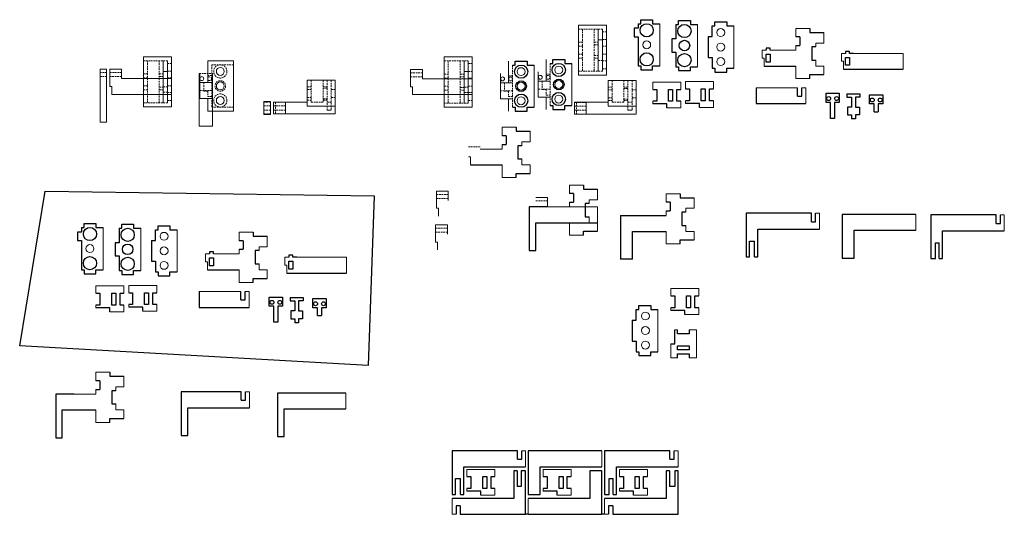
# Model space of a CAD drawing. Header units: millimetres. Extents: x -112 to 634, y -308 to 66.
import ezdxf

# ---------------------------------------------------------------- set-up
doc = ezdxf.new("R2010")
doc.units = ezdxf.units.MM
doc.linetypes.add('HIDDEN', pattern=[1.905, 1.27, -0.635])

msp = doc.modelspace()

# ---------------------------------------------------------------- linework, layer by layer
at = {"color": 7, "linetype": 'Continuous', "lineweight": 15}
for p, q in [((332.32, 61.97), (311.12, 61.97)), ((311.12, 61.97), (311.12, 23.97)), ((332.32, 23.97), (332.32, 61.97)), ((372.84, 31.03), (372.84, 63.03)), ((401.4, 30.46), (401.4, 62.46)), ((428.92, 29.32), (428.92, 61.32)), ((326.12, 58.97), (326.12, 26.97)), ((329.32, 58.97), (329.32, 26.97)), ((486.43, 59.47), (475.83, 59.47)), ((475.83, 59.47), (475.83, 52.97)), ((497.03, 48.39), (497.03, 56.47)), ((326.12, 50.89), (329.32, 50.89)), ((475.83, 46.47), (475.83, 42.97)), ((490.83, 48.39), (497.03, 48.39)), ((490.83, 48.39), (490.83, 45.47)), ((3, 38), (-18.2, 38)), ((-18.2, 38), (-18.2, 0)), ((3, 0), (3, 38)), ((230.75, 37.82), (209.55, 37.82)), ((209.55, 37.82), (209.55, -0.18)), ((230.75, -0.18), (230.75, 37.82)), ((450.33, 42.97), (450.33, 36.97)), ((453.33, 42.97), (450.33, 42.97)), ((475.83, 42.97), (456.33, 42.97)), ((510.42, 40.54), (510.42, 34.54)), ((513.42, 40.54), (510.42, 40.54)), ((557.12, 40.54), (516.42, 40.54)), ((557.12, 28.54), (557.12, 40.54)), ((-3.2, 35), (-3.2, 3)), ((0, 35), (0, 3)), ((50.02, 34.9), (30.52, 34.9)), ((30.52, 18.4), (30.52, 34.9)), ((50.02, -3.1), (50.02, 34.9)), ((224.55, 34.82), (224.55, 2.82)), ((227.75, 34.82), (227.75, 2.82)), ((258.27, 18.22), (258.27, 34.72)), ((277.77, -0.28), (277.77, 31.72)), ((286.76, 19.47), (286.76, 35.97)), ((306.26, 0.97), (306.26, 32.97)), ((450.33, 36.97), (451.83, 36.97)), ((451.83, 36.97), (451.83, 30.97)), ((475.83, 30.97), (475.83, 21.47)), ((490.83, 35.47), (490.83, 30.97)), ((490.83, 30.97), (497.03, 30.97)), ((497.03, 24.47), (497.03, 30.97)), ((510.42, 34.54), (511.92, 34.54)), ((511.92, 34.54), (511.92, 28.54)), ((-46.02, 28.5), (-51.02, 28.5)), ((-51.02, 28.5), (-51.02, -11.5)), ((-46.02, -11.5), (-46.02, 28.5)), ((-43.7, 28.5), (-43.7, 15.5)), ((-34.7, 28.5), (-43.7, 28.5)), ((-34.7, 21.5), (-34.7, 28.5)), ((-3.2, 26.93), (0, 26.93)), ((24.02, -14.6), (24.02, 25.4)), ((24.52, 6.4), (24.52, 25.4)), ((34.02, -14.6), (34.02, 25.4)), ((184.05, 28.32), (184.05, 15.32)), ((193.05, 28.32), (184.05, 28.32)), ((193.05, 21.32), (193.05, 28.32)), ((224.55, 26.74), (227.75, 26.74)), ((252.27, 6.22), (252.27, 25.22)), ((280.76, 7.47), (280.76, 26.47)), ((311.12, 23.97), (332.32, 23.97)), ((-43.7, 15.5), (-42.2, 15.5)), ((-42.2, 15.5), (-42.2, 9.5)), ((3, 21.5), (-34.7, 21.5)), ((24.52, 18.4), (33.52, 18.4)), ((127.04, 20.18), (105.84, 20.18)), ((105.84, 20.18), (105.84, 0.68)), ((127.04, 20.18), (127.04, -5.32)), ((184.05, 15.32), (185.55, 15.32)), ((185.55, 15.32), (185.55, 9.32)), ((230.75, 21.32), (193.05, 21.32)), ((252.27, 18.22), (261.27, 18.22)), ((280.76, 19.47), (289.76, 19.47)), ((354.79, 20), (333.59, 20)), ((333.59, 20), (333.59, 0.5)), ((354.79, 20), (354.79, -5.5)), ((388.6, 18.76), (367.4, 18.76)), ((367.4, 18.76), (367.4, 13.26)), ((388.6, 18.76), (388.6, 13.26)), ((413.36, 19.16), (392.16, 19.16)), ((392.16, 19.16), (392.16, 13.66)), ((413.36, 19.16), (413.36, 13.66)), ((475.83, 21.47), (486.43, 21.47)), ((-42.2, 9.5), (3, 9.5)), ((185.55, 9.32), (230.75, 9.32)), ((280.76, 7.47), (289.76, 7.47)), ((286.76, -2.03), (286.76, 7.47)), ((477.11, 14.49), (445.61, 14.49)), ((483.31, 14.49), (480.31, 14.49)), ((483.31, 2.49), (483.31, 14.49)), ((-18.2, 0), (3, 0)), ((24.52, 6.4), (33.52, 6.4)), ((30.52, -3.1), (30.52, 6.4)), ((78.02, 4.18), (73.02, 4.18)), ((73.02, 4.18), (73.02, -5.82)), ((78.02, 4.18), (78.02, -5.82)), ((80.34, -5.32), (80.34, 3.68)), ((105.84, 3.68), (80.34, 3.68)), ((89.34, -5.32), (89.34, 3.68)), ((127.04, 0.68), (105.84, 0.68)), ((252.27, 6.22), (261.27, 6.22)), ((258.27, -3.28), (258.27, 6.22)), ((308.09, -5.5), (308.09, 3.5)), ((333.59, 3.5), (308.09, 3.5)), ((317.09, -5.5), (317.09, 3.5)), ((354.79, 0.5), (333.59, 0.5)), ((367.4, 4.26), (367.4, 2.26)), ((388.6, 4.26), (388.6, -0.74)), ((392.16, 4.66), (392.16, 2.66)), ((413.36, 4.66), (413.36, -0.34)), ((30.52, -3.1), (50.02, -3.1)), ((78.02, -5.82), (73.02, -5.82)), ((127.04, -5.32), (80.34, -5.32)), ((124.04, -2.32), (120.84, -2.32)), ((209.55, -0.18), (230.75, -0.18)), ((354.79, -5.5), (308.09, -5.5)), ((351.79, -2.5), (348.59, -2.5)), ((388.6, -0.74), (378, -0.74)), ((413.36, -0.34), (402.76, -0.34)), ((-51.02, -11.5), (-46.02, -11.5)), ((34.02, -14.6), (24.02, -14.6)), ((263.98, -15.35), (253.38, -15.35)), ((253.38, -15.35), (253.38, -21.85)), ((274.58, -26.43), (274.58, -18.35)), ((253.38, -28.35), (253.38, -31.85)), ((268.38, -26.43), (274.58, -26.43)), ((268.38, -26.43), (268.38, -29.35)), ((253.38, -31.85), (236.88, -31.85)), ((227.88, -37.85), (229.38, -37.85)), ((229.38, -37.85), (229.38, -43.85)), ((253.38, -43.85), (253.38, -53.35)), ((268.38, -39.35), (268.38, -43.85)), ((268.38, -43.85), (274.58, -43.85)), ((274.58, -50.35), (274.58, -43.85)), ((253.38, -53.35), (263.98, -53.35)), ((314.94, -59.12), (304.34, -59.12)), ((304.34, -59.12), (304.34, -65.62)), ((203.65, -63.72), (203.65, -76.72)), ((212.65, -63.72), (203.65, -63.72)), ((212.65, -70.72), (212.65, -63.72)), ((325.54, -70.19), (325.54, -62.12)), ((388.12, -65.66), (377.52, -65.66)), ((377.52, -65.66), (377.52, -72.16)), ((287.84, -68.62), (278.84, -68.62)), ((287.84, -75.62), (287.84, -68.62)), ((304.34, -72.12), (304.34, -75.62)), ((319.34, -70.19), (325.54, -70.19)), ((319.34, -70.19), (319.34, -73.12)), ((398.72, -76.73), (398.72, -68.66)), ((203.65, -76.72), (205.15, -76.72)), ((205.15, -76.72), (205.15, -82.72)), ((325.54, -75.62), (287.84, -75.62)), ((304.34, -75.62), (287.84, -75.62)), ((325.54, -87.62), (325.54, -75.62)), ((377.52, -78.66), (377.52, -82.16)), ((392.52, -76.73), (398.72, -76.73)), ((392.52, -76.73), (392.52, -79.66)), ((493.76, -80.51), (490.76, -80.51)), ((493.76, -92.51), (493.76, -80.51)), ((566.65, -93.35), (566.65, -81.35)), ((633.59, -81.76), (630.59, -81.76)), ((633.59, -93.76), (633.59, -81.76)), ((203.07, -89.25), (203.07, -102.25)), ((212.07, -89.25), (203.07, -89.25)), ((212.07, -96.25), (212.07, -89.25)), ((304.34, -87.62), (304.34, -97.12)), ((319.34, -83.12), (319.34, -87.62)), ((319.34, -87.62), (325.54, -87.62)), ((325.54, -94.12), (325.54, -87.62)), ((-48.66, -123.18), (-48.66, -91.18)), ((-20.09, -123.76), (-20.09, -91.76)), ((7.43, -124.9), (7.43, -92.9)), ((64.94, -94.75), (54.34, -94.75)), ((54.34, -94.75), (54.34, -101.25)), ((377.52, -94.16), (377.52, -103.66)), ((392.52, -89.66), (392.52, -94.16)), ((392.52, -94.16), (398.72, -94.16)), ((398.72, -100.66), (398.72, -94.16)), ((75.54, -105.82), (75.54, -97.75)), ((203.07, -102.25), (204.57, -102.25)), ((204.57, -102.25), (204.57, -108.25)), ((304.34, -97.12), (314.94, -97.12)), ((377.52, -103.66), (388.12, -103.66)), ((28.84, -111.25), (28.84, -117.25)), ((31.84, -111.25), (28.84, -111.25)), ((54.34, -111.25), (34.84, -111.25)), ((54.34, -107.75), (54.34, -111.25)), ((69.34, -105.82), (75.54, -105.82)), ((69.34, -105.82), (69.34, -108.75)), ((28.84, -117.25), (30.34, -117.25)), ((30.34, -117.25), (30.34, -123.25)), ((69.34, -118.75), (69.34, -123.25)), ((88.93, -113.68), (88.93, -119.68)), ((91.93, -113.68), (88.93, -113.68)), ((135.63, -113.68), (94.93, -113.68)), ((135.63, -125.68), (135.63, -113.68)), ((54.34, -123.25), (54.34, -132.75)), ((69.34, -123.25), (75.54, -123.25)), ((75.54, -129.75), (75.54, -123.25)), ((88.93, -119.68), (90.43, -119.68)), ((90.43, -119.68), (90.43, -125.68)), ((54.34, -132.75), (64.94, -132.75)), ((-32.9, -135.46), (-54.1, -135.46)), ((-54.1, -135.46), (-54.1, -140.96)), ((-32.9, -135.46), (-32.9, -140.96)), ((-8.14, -135.06), (-29.34, -135.06)), ((-29.34, -135.06), (-29.34, -140.56)), ((-8.14, -135.06), (-8.14, -140.56)), ((55.62, -139.72), (24.12, -139.72)), ((61.82, -139.72), (58.82, -139.72)), ((61.82, -151.72), (61.82, -139.72)), ((402.29, -137.53), (381.09, -137.53)), ((381.09, -137.53), (381.09, -143.03)), ((402.29, -137.53), (402.29, -143.03)), ((-54.1, -149.96), (-54.1, -151.96)), ((-32.9, -154.96), (-43.5, -154.96)), ((-32.9, -149.96), (-32.9, -154.96)), ((-29.34, -149.56), (-29.34, -151.56)), ((-8.14, -154.56), (-18.74, -154.56)), ((-8.14, -149.56), (-8.14, -154.56)), ((371.39, -185.22), (371.39, -153.22)), ((381.09, -152.03), (381.09, -154.03)), ((402.29, -152.03), (402.29, -157.03)), ((402.29, -157.03), (391.69, -157.03)), ((386.04, -168.76), (384.04, -168.76)), ((400.54, -168.76), (395.04, -168.76)), ((400.54, -189.96), (400.54, -168.76)), ((381.04, -189.96), (381.04, -179.36)), ((386.04, -189.96), (381.04, -189.96)), ((400.54, -189.96), (395.04, -189.96)), ((-43.52, -200.82), (-54.12, -200.82)), ((-54.12, -200.82), (-54.12, -207.32)), ((-32.92, -211.89), (-32.92, -203.82)), ((-54.12, -213.82), (-54.12, -217.32)), ((-39.12, -211.89), (-32.92, -211.89)), ((-39.12, -211.89), (-39.12, -214.82)), ((62.12, -215.68), (59.12, -215.68)), ((62.12, -227.68), (62.12, -215.68)), ((-54.12, -217.32), (-70.62, -217.32)), ((135.01, -228.52), (135.01, -216.52)), ((-54.12, -229.32), (-54.12, -238.82)), ((-39.12, -224.82), (-39.12, -229.32)), ((-39.12, -229.32), (-32.92, -229.32)), ((-32.92, -235.82), (-32.92, -229.32)), ((-54.12, -238.82), (-43.52, -238.82)), ((271.19, -260.3), (268.19, -260.3)), ((271.19, -272.3), (271.19, -260.3)), ((328.89, -272.3), (328.89, -260.3)), ((386.59, -260.3), (383.59, -260.3)), ((386.59, -272.3), (386.59, -260.3)), ((247.99, -274.3), (226.79, -274.3)), ((226.79, -274.3), (226.79, -279.8)), ((247.99, -274.3), (247.99, -279.8)), ((305.69, -274.3), (284.49, -274.3)), ((284.49, -274.3), (284.49, -279.8)), ((305.69, -274.3), (305.69, -279.8)), ((363.39, -274.3), (342.19, -274.3)), ((342.19, -274.3), (342.19, -279.8)), ((363.39, -274.3), (363.39, -279.8)), ((226.79, -288.8), (226.79, -290.8)), ((247.99, -288.8), (247.99, -293.8)), ((284.49, -288.8), (284.49, -290.8)), ((305.69, -288.8), (305.69, -293.8)), ((342.19, -288.8), (342.19, -290.8)), ((363.39, -288.8), (363.39, -293.8)), ((215.49, -296.3), (215.49, -308.3)), ((247.99, -293.8), (237.39, -293.8)), ((273.19, -296.3), (273.19, -308.3)), ((305.69, -293.8), (295.09, -293.8)), ((330.89, -296.3), (330.89, -308.3)), ((363.39, -293.8), (352.79, -293.8)), ((215.49, -308.3), (218.49, -308.3)), ((330.89, -308.3), (333.89, -308.3))]:
    msp.add_line(p, q, dxfattribs=at)
for p, q in [((356.34, 63.03), (358.34, 63.03)), ((356.34, 63.03), (356.34, 59.53)), ((358.34, 63.03), (358.34, 66.03)), ((358.34, 66.03), (367.34, 66.03)), ((367.34, 66.03), (367.34, 63.03)), ((367.34, 63.03), (372.84, 63.03)), ((384.9, 62.46), (386.9, 62.46)), ((384.9, 62.46), (384.9, 51.46)), ((386.9, 62.46), (386.9, 65.46)), ((386.9, 65.46), (395.9, 65.46)), ((395.9, 65.46), (395.9, 62.46)), ((395.9, 62.46), (401.4, 62.46)), ((412.42, 61.32), (414.42, 61.32)), ((412.42, 53.24), (412.42, 61.32)), ((414.42, 61.32), (414.42, 64.32)), ((414.42, 64.32), (423.42, 64.32)), ((423.42, 64.32), (423.42, 61.32)), ((423.42, 61.32), (428.92, 61.32)), ((356.34, 59.53), (353.34, 59.53)), ((353.34, 59.53), (353.34, 53.03)), ((353.34, 53.03), (356.34, 53.03)), ((356.34, 53.03), (356.34, 31.03)), ((409.42, 53.24), (409.42, 37.39)), ((409.42, 53.24), (412.42, 53.24)), ((478.83, 52.97), (475.83, 52.97)), ((478.83, 52.97), (478.83, 46.47)), ((486.43, 59.47), (486.43, 56.47)), ((486.43, 56.47), (497.03, 56.47)), ((384.9, 51.46), (381.9, 51.46)), ((381.9, 51.46), (381.9, 41.46)), ((475.83, 46.47), (478.83, 46.47)), ((490.83, 45.47), (487.83, 45.47)), ((487.83, 45.47), (487.83, 35.47)), ((381.9, 41.46), (384.9, 41.46)), ((384.9, 41.46), (384.9, 30.46)), ((409.42, 37.39), (412.42, 37.39)), ((412.42, 37.39), (412.42, 29.32)), ((456.33, 44.52), (453.33, 44.52)), ((453.33, 44.52), (453.33, 42.97)), ((453.33, 33.97), (453.33, 39.97)), ((453.33, 39.97), (456.33, 39.97)), ((456.33, 42.97), (456.33, 44.52)), ((456.33, 39.97), (456.33, 33.97)), ((516.42, 42.09), (513.42, 42.09)), ((513.42, 42.09), (513.42, 40.54)), ((513.42, 31.54), (513.42, 37.54)), ((513.42, 37.54), (516.42, 37.54)), ((516.42, 40.54), (516.42, 42.09)), ((519.42, 40.54), (516.42, 40.54)), ((516.42, 37.54), (516.42, 31.54)), ((261.27, 31.72), (263.27, 31.72)), ((263.27, 31.72), (263.27, 34.72)), ((263.27, 34.72), (272.27, 34.72)), ((272.27, 34.72), (272.27, 31.72)), ((272.27, 31.72), (277.77, 31.72)), ((289.76, 32.97), (291.76, 32.97)), ((291.76, 32.97), (291.76, 35.97)), ((291.76, 35.97), (300.76, 35.97)), ((300.76, 35.97), (300.76, 32.97)), ((300.76, 32.97), (306.26, 32.97)), ((356.34, 31.03), (358.34, 31.03)), ((358.34, 31.03), (358.34, 28.03)), ((367.34, 28.03), (367.34, 31.03)), ((367.34, 31.03), (372.84, 31.03)), ((384.9, 30.46), (386.9, 30.46)), ((386.9, 30.46), (386.9, 27.46)), ((395.9, 27.46), (395.9, 30.46)), ((395.9, 30.46), (401.4, 30.46)), ((451.83, 30.97), (475.83, 30.97)), ((456.33, 33.97), (453.33, 33.97)), ((487.83, 35.47), (490.83, 35.47)), ((516.42, 31.54), (513.42, 31.54)), ((358.34, 28.03), (367.34, 28.03)), ((386.9, 27.46), (395.9, 27.46)), ((412.42, 29.32), (414.42, 29.32)), ((414.42, 29.32), (414.42, 26.32)), ((414.42, 26.32), (423.42, 26.32)), ((423.42, 26.32), (423.42, 29.32)), ((423.42, 29.32), (428.92, 29.32)), ((486.43, 21.47), (486.43, 24.47)), ((486.43, 24.47), (497.03, 24.47)), ((511.92, 28.54), (557.12, 28.54)), ((367.4, 13.26), (370.4, 13.26)), ((370.4, 13.26), (370.4, 4.26)), ((379.4, 4.26), (379.4, 13.26)), ((379.4, 13.26), (382.4, 13.26)), ((382.4, 13.26), (382.4, 4.26)), ((385.6, 4.26), (385.6, 13.26)), ((385.6, 13.26), (388.6, 13.26)), ((392.16, 13.66), (395.16, 13.66)), ((395.16, 13.66), (395.16, 4.66)), ((404.16, 4.66), (404.16, 13.66)), ((404.16, 13.66), (407.16, 13.66)), ((407.16, 13.66), (407.16, 4.66)), ((410.36, 4.66), (410.36, 13.66)), ((410.36, 13.66), (413.36, 13.66)), ((445.61, 14.49), (445.61, 2.49)), ((477.11, 8.14), (477.11, 14.49)), ((477.11, 8.14), (480.31, 8.14)), ((480.31, 8.14), (480.31, 14.49)), ((498.62, 3.34), (498.62, 10.34)), ((498.62, 10.34), (508.62, 10.34)), ((508.62, 10.34), (508.62, 3.34)), ((514.33, 9.92), (524.33, 9.92)), ((514.33, 9.92), (514.33, 7.42)), ((524.33, 9.92), (524.33, 7.42)), ((531.65, 2.27), (531.65, 9.27)), ((531.65, 9.27), (541.65, 9.27)), ((541.65, 9.27), (541.65, 2.27)), ((289.76, 0.97), (291.76, 0.97)), ((291.76, 0.97), (291.76, -2.03)), ((300.76, -2.03), (300.76, 0.97)), ((300.76, 0.97), (306.26, 0.97)), ((370.4, 4.26), (367.4, 4.26)), ((378, 2.26), (367.4, 2.26)), ((378, -0.74), (378, 2.26)), ((382.4, 4.26), (379.4, 4.26)), ((388.6, 4.26), (385.6, 4.26)), ((395.16, 4.66), (392.16, 4.66)), ((402.76, 2.66), (392.16, 2.66)), ((402.76, -0.34), (402.76, 2.66)), ((407.16, 4.66), (404.16, 4.66)), ((413.36, 4.66), (410.36, 4.66)), ((445.61, 2.49), (483.31, 2.49)), ((502.12, 3.34), (498.62, 3.34)), ((502.12, -8.66), (502.12, 3.34)), ((508.62, 3.34), (505.12, 3.34)), ((505.12, 3.34), (505.12, -8.66)), ((514.33, 7.42), (517.83, 7.42)), ((517.83, 7.42), (517.83, -0.08)), ((520.83, 7.42), (520.83, -0.08)), ((524.33, 7.42), (520.83, 7.42)), ((535.15, 2.27), (531.65, 2.27)), ((535.15, -3.73), (535.15, 2.27)), ((541.65, 2.27), (538.15, 2.27)), ((538.15, 2.27), (538.15, -3.73)), ((261.27, -0.28), (263.27, -0.28)), ((263.27, -0.28), (263.27, -3.28)), ((263.27, -3.28), (272.27, -3.28)), ((272.27, -3.28), (272.27, -0.28)), ((272.27, -0.28), (277.77, -0.28)), ((291.76, -2.03), (300.76, -2.03)), ((517.83, -0.08), (514.83, -0.08)), ((514.83, -0.08), (514.83, -6.08)), ((514.83, -6.08), (517.83, -6.08)), ((517.83, -6.08), (517.83, -9.08)), ((520.83, -0.08), (523.83, -0.08)), ((523.83, -6.08), (520.83, -6.08)), ((520.83, -6.08), (520.83, -9.08)), ((523.83, -0.08), (523.83, -6.08)), ((535.15, -3.73), (538.15, -3.73)), ((505.12, -8.66), (502.12, -8.66)), ((520.83, -9.08), (517.83, -9.08)), ((256.38, -21.85), (253.38, -21.85)), ((256.38, -21.85), (256.38, -28.35)), ((263.98, -15.35), (263.98, -18.35)), ((263.98, -18.35), (274.58, -18.35)), ((253.38, -28.35), (256.38, -28.35)), ((268.38, -29.35), (265.38, -29.35)), ((265.38, -29.35), (265.38, -39.35)), ((229.38, -43.85), (253.38, -43.85)), ((265.38, -39.35), (268.38, -39.35)), ((263.98, -53.35), (263.98, -50.35)), ((263.98, -50.35), (274.58, -50.35)), ((314.94, -59.12), (314.94, -62.12)), ((-111.86, -180.76), (-92.63, -63.75)), ((-92.63, -63.75), (156.46, -67.24)), ((307.34, -65.62), (304.34, -65.62)), ((307.34, -65.62), (307.34, -72.12)), ((314.94, -62.12), (325.54, -62.12)), ((388.12, -65.66), (388.12, -68.66)), ((156.46, -67.24), (152.09, -195.61)), ((304.34, -72.12), (307.34, -72.12)), ((319.34, -73.12), (316.34, -73.12)), ((316.34, -73.12), (316.34, -83.12)), ((380.52, -72.16), (377.52, -72.16)), ((380.52, -72.16), (380.52, -78.66)), ((388.12, -68.66), (398.72, -68.66)), ((287.84, -75.62), (273.84, -75.62)), ((273.84, -75.62), (273.84, -108.62)), ((377.52, -78.66), (380.52, -78.66)), ((392.52, -79.66), (389.52, -79.66)), ((389.52, -79.66), (389.52, -89.66)), ((487.56, -80.51), (438.06, -80.51)), ((438.06, -80.51), (438.06, -113.51)), ((487.56, -86.86), (487.56, -80.51)), ((490.76, -86.86), (490.76, -80.51)), ((566.65, -81.35), (510.95, -81.35)), ((510.95, -81.35), (510.95, -114.35)), ((627.39, -81.76), (577.89, -81.76)), ((577.89, -81.76), (577.89, -114.76)), ((627.39, -88.11), (627.39, -81.76)), ((630.59, -88.11), (630.59, -81.76)), ((-63.16, -91.18), (-63.16, -88.18)), ((-63.16, -88.18), (-54.16, -88.18)), ((-54.16, -88.18), (-54.16, -91.18)), ((-34.59, -91.76), (-34.59, -88.76)), ((-34.59, -88.76), (-25.59, -88.76)), ((-25.59, -88.76), (-25.59, -91.76)), ((278.84, -87.62), (304.34, -87.62)), ((278.84, -108.62), (278.84, -87.62)), ((280.34, -87.62), (325.54, -87.62)), ((316.34, -83.12), (319.34, -83.12)), ((343.02, -82.16), (343.02, -115.16)), ((343.02, -82.16), (377.52, -82.16)), ((487.56, -86.86), (490.76, -86.86)), ((627.39, -88.11), (630.59, -88.11)), ((-65.16, -94.68), (-68.16, -94.68)), ((-68.16, -94.68), (-68.16, -101.18)), ((-65.16, -91.18), (-63.16, -91.18)), ((-65.16, -91.18), (-65.16, -94.68)), ((-54.16, -91.18), (-48.66, -91.18)), ((-36.59, -91.76), (-34.59, -91.76)), ((-36.59, -91.76), (-36.59, -102.76)), ((-25.59, -91.76), (-20.09, -91.76)), ((-9.07, -92.9), (-7.07, -92.9)), ((-9.07, -100.98), (-9.07, -92.9)), ((-7.07, -92.9), (-7.07, -89.9)), ((-7.07, -89.9), (1.93, -89.9)), ((1.93, -89.9), (1.93, -92.9)), ((1.93, -92.9), (7.43, -92.9)), ((64.94, -94.75), (64.94, -97.75)), ((314.94, -97.12), (314.94, -94.12)), ((314.94, -94.12), (325.54, -94.12)), ((352.02, -94.16), (377.52, -94.16)), ((352.02, -115.16), (352.02, -94.16)), ((389.52, -89.66), (392.52, -89.66)), ((447.06, -92.51), (493.76, -92.51)), ((447.06, -113.51), (447.06, -92.51)), ((519.95, -93.35), (566.65, -93.35)), ((519.95, -114.35), (519.95, -93.35)), ((586.89, -93.76), (633.59, -93.76)), ((586.89, -114.76), (586.89, -93.76)), ((-68.16, -101.18), (-65.16, -101.18)), ((-65.16, -101.18), (-65.16, -123.18)), ((-36.59, -102.76), (-39.59, -102.76)), ((-39.59, -102.76), (-39.59, -112.76)), ((-12.07, -100.98), (-12.07, -116.83)), ((-12.07, -100.98), (-9.07, -100.98)), ((57.34, -101.25), (54.34, -101.25)), ((57.34, -101.25), (57.34, -107.75)), ((64.94, -97.75), (75.54, -97.75)), ((388.12, -103.66), (388.12, -100.66)), ((388.12, -100.66), (398.72, -100.66)), ((440.56, -113.51), (440.56, -101.51)), ((440.56, -101.51), (444.56, -101.51)), ((444.56, -113.51), (444.56, -101.51)), ((581.39, -102.76), (584.39, -102.76)), ((581.39, -114.76), (581.39, -102.76)), ((584.39, -114.76), (584.39, -102.76)), ((34.84, -109.7), (31.84, -109.7)), ((31.84, -109.7), (31.84, -111.25)), ((34.84, -111.25), (34.84, -109.7)), ((54.34, -107.75), (57.34, -107.75)), ((69.34, -108.75), (66.34, -108.75)), ((66.34, -108.75), (66.34, -118.75)), ((273.84, -108.62), (278.84, -108.62)), ((-39.59, -112.76), (-36.59, -112.76)), ((-36.59, -112.76), (-36.59, -123.76)), ((-12.07, -116.83), (-9.07, -116.83)), ((-9.07, -116.83), (-9.07, -124.9)), ((31.84, -120.25), (31.84, -114.25)), ((31.84, -114.25), (34.84, -114.25)), ((34.84, -114.25), (34.84, -120.25)), ((66.34, -118.75), (69.34, -118.75)), ((94.93, -112.13), (91.93, -112.13)), ((91.93, -112.13), (91.93, -113.68)), ((91.93, -122.68), (91.93, -116.68)), ((91.93, -116.68), (94.93, -116.68)), ((94.93, -113.68), (94.93, -112.13)), ((97.93, -113.68), (94.93, -113.68)), ((94.93, -116.68), (94.93, -122.68)), ((352.02, -115.16), (343.02, -115.16)), ((438.06, -113.51), (440.56, -113.51)), ((444.56, -113.51), (447.06, -113.51)), ((510.95, -114.35), (519.95, -114.35)), ((577.89, -114.76), (581.39, -114.76)), ((584.39, -114.76), (586.89, -114.76)), ((-65.16, -123.18), (-63.16, -123.18)), ((-63.16, -123.18), (-63.16, -126.18)), ((-63.16, -126.18), (-54.16, -126.18)), ((-54.16, -126.18), (-54.16, -123.18)), ((-54.16, -123.18), (-48.66, -123.18)), ((-36.59, -123.76), (-34.59, -123.76)), ((-34.59, -123.76), (-34.59, -126.76)), ((-25.59, -126.76), (-25.59, -123.76)), ((-25.59, -123.76), (-20.09, -123.76)), ((-9.07, -124.9), (-7.07, -124.9)), ((-7.07, -124.9), (-7.07, -127.9)), ((1.93, -127.9), (1.93, -124.9)), ((1.93, -124.9), (7.43, -124.9)), ((30.34, -123.25), (54.34, -123.25)), ((34.84, -120.25), (31.84, -120.25)), ((90.43, -125.68), (135.63, -125.68)), ((94.93, -122.68), (91.93, -122.68)), ((-34.59, -126.76), (-25.59, -126.76)), ((-7.07, -127.9), (1.93, -127.9)), ((64.94, -132.75), (64.94, -129.75)), ((64.94, -129.75), (75.54, -129.75)), ((-54.1, -140.96), (-51.1, -140.96)), ((-51.1, -140.96), (-51.1, -149.96)), ((-42.1, -149.96), (-42.1, -140.96)), ((-42.1, -140.96), (-39.1, -140.96)), ((-39.1, -140.96), (-39.1, -149.96)), ((-35.9, -149.96), (-35.9, -140.96)), ((-35.9, -140.96), (-32.9, -140.96)), ((-29.34, -140.56), (-26.34, -140.56)), ((-26.34, -140.56), (-26.34, -149.56)), ((-17.34, -149.56), (-17.34, -140.56)), ((-17.34, -140.56), (-14.34, -140.56)), ((-14.34, -140.56), (-14.34, -149.56)), ((-11.14, -149.56), (-11.14, -140.56)), ((-11.14, -140.56), (-8.14, -140.56)), ((24.12, -139.72), (24.12, -151.72)), ((55.62, -146.07), (55.62, -139.72)), ((58.82, -146.07), (58.82, -139.72)), ((55.62, -146.07), (58.82, -146.07)), ((77.12, -150.87), (77.12, -143.87)), ((77.12, -143.87), (87.12, -143.87)), ((87.12, -143.87), (87.12, -150.87)), ((92.83, -144.3), (102.83, -144.3)), ((92.83, -144.3), (92.83, -146.8)), ((92.83, -146.8), (96.33, -146.8)), ((96.33, -146.8), (96.33, -154.3)), ((99.33, -146.8), (99.33, -154.3)), ((102.83, -146.8), (99.33, -146.8)), ((102.83, -144.3), (102.83, -146.8)), ((110.15, -151.95), (110.15, -144.95)), ((110.15, -144.95), (120.15, -144.95)), ((120.15, -144.95), (120.15, -151.95)), ((381.09, -143.03), (384.09, -143.03)), ((384.09, -143.03), (384.09, -152.03)), ((393.09, -152.03), (393.09, -143.03)), ((393.09, -143.03), (396.09, -143.03)), ((396.09, -143.03), (396.09, -152.03)), ((399.29, -152.03), (399.29, -143.03)), ((399.29, -143.03), (402.29, -143.03)), ((-51.1, -149.96), (-54.1, -149.96)), ((-43.5, -151.96), (-54.1, -151.96)), ((-43.5, -154.96), (-43.5, -151.96)), ((-39.1, -149.96), (-42.1, -149.96)), ((-32.9, -149.96), (-35.9, -149.96)), ((-26.34, -149.56), (-29.34, -149.56)), ((-18.74, -151.56), (-29.34, -151.56)), ((-18.74, -154.56), (-18.74, -151.56)), ((-14.34, -149.56), (-17.34, -149.56)), ((-8.14, -149.56), (-11.14, -149.56)), ((24.12, -151.72), (61.82, -151.72)), ((80.62, -150.87), (77.12, -150.87)), ((80.62, -162.87), (80.62, -150.87)), ((87.12, -150.87), (83.62, -150.87)), ((83.62, -150.87), (83.62, -162.87)), ((96.33, -154.3), (93.33, -154.3)), ((93.33, -154.3), (93.33, -160.3)), ((99.33, -154.3), (102.33, -154.3)), ((102.33, -154.3), (102.33, -160.3)), ((113.65, -151.95), (110.15, -151.95)), ((113.65, -157.95), (113.65, -151.95)), ((120.15, -151.95), (116.65, -151.95)), ((116.65, -151.95), (116.65, -157.95)), ((354.89, -153.22), (356.89, -153.22)), ((354.89, -161.3), (354.89, -153.22)), ((356.89, -153.22), (356.89, -150.22)), ((356.89, -150.22), (365.89, -150.22)), ((365.89, -150.22), (365.89, -153.22)), ((365.89, -153.22), (371.39, -153.22)), ((384.09, -152.03), (381.09, -152.03)), ((391.69, -154.03), (381.09, -154.03)), ((391.69, -157.03), (391.69, -154.03)), ((396.09, -152.03), (393.09, -152.03)), ((402.29, -152.03), (399.29, -152.03)), ((83.62, -162.87), (80.62, -162.87)), ((93.33, -160.3), (96.33, -160.3)), ((96.33, -160.3), (96.33, -163.3)), ((99.33, -163.3), (96.33, -163.3)), ((102.33, -160.3), (99.33, -160.3)), ((99.33, -160.3), (99.33, -163.3)), ((113.65, -157.95), (116.65, -157.95)), ((351.89, -161.3), (351.89, -177.15)), ((351.89, -161.3), (354.89, -161.3)), ((384.04, -179.36), (384.04, -168.76)), ((386.04, -171.76), (386.04, -168.76)), ((395.04, -168.76), (395.04, -171.76)), ((351.89, -177.15), (354.89, -177.15)), ((354.89, -177.15), (354.89, -185.22)), ((395.04, -171.76), (386.04, -171.76)), ((152.09, -195.61), (-111.86, -180.76)), ((354.89, -185.22), (356.89, -185.22)), ((356.89, -185.22), (356.89, -188.22)), ((365.89, -188.22), (365.89, -185.22)), ((365.89, -185.22), (371.39, -185.22)), ((381.04, -179.36), (384.04, -179.36)), ((386.04, -183.76), (386.04, -180.76)), ((386.04, -180.76), (395.04, -180.76)), ((395.04, -183.76), (386.04, -183.76)), ((395.04, -180.76), (395.04, -183.76)), ((356.89, -188.22), (365.89, -188.22)), ((386.04, -189.96), (386.04, -186.96)), ((386.04, -186.96), (395.04, -186.96)), ((395.04, -186.96), (395.04, -189.96)), ((-43.52, -200.82), (-43.52, -203.82)), ((-51.12, -207.32), (-54.12, -207.32)), ((-51.12, -207.32), (-51.12, -213.82)), ((-43.52, -203.82), (-32.92, -203.82)), ((-54.12, -213.82), (-51.12, -213.82)), ((-39.12, -214.82), (-42.12, -214.82)), ((-42.12, -214.82), (-42.12, -224.82)), ((55.92, -215.68), (10.42, -215.68)), ((10.42, -215.68), (10.42, -248.68)), ((55.92, -222.03), (55.92, -215.68)), ((59.12, -222.03), (59.12, -215.68)), ((-70.62, -217.32), (-84.62, -217.32)), ((-84.62, -217.32), (-84.62, -250.32)), ((55.92, -222.03), (59.12, -222.03)), ((135.01, -216.52), (83.31, -216.52)), ((83.31, -216.52), (83.31, -249.52)), ((-79.62, -229.32), (-54.12, -229.32)), ((-79.62, -250.32), (-79.62, -229.32)), ((-42.12, -224.82), (-39.12, -224.82)), ((15.42, -227.68), (62.12, -227.68)), ((15.42, -248.68), (15.42, -227.68)), ((88.31, -228.52), (135.01, -228.52)), ((88.31, -249.52), (88.31, -228.52)), ((-43.52, -238.82), (-43.52, -235.82)), ((-43.52, -235.82), (-32.92, -235.82)), ((-84.62, -250.32), (-79.62, -250.32)), ((10.42, -248.68), (15.42, -248.68)), ((83.31, -249.52), (88.31, -249.52)), ((264.99, -260.3), (215.49, -260.3)), ((215.49, -260.3), (215.49, -293.3)), ((264.99, -266.65), (264.99, -260.3)), ((268.19, -266.65), (268.19, -260.3)), ((328.89, -260.3), (273.19, -260.3)), ((273.19, -260.3), (273.19, -293.3)), ((380.39, -260.3), (330.89, -260.3)), ((330.89, -260.3), (330.89, -293.3)), ((380.39, -266.65), (380.39, -260.3)), ((383.59, -266.65), (383.59, -260.3)), ((264.99, -266.65), (268.19, -266.65)), ((380.39, -266.65), (383.59, -266.65)), ((224.49, -272.3), (271.19, -272.3)), ((224.49, -293.3), (224.49, -272.3)), ((264.69, -275.3), (262.19, -275.3)), ((262.19, -275.3), (262.19, -296.3)), ((264.69, -275.3), (264.69, -287.3)), ((271.19, -275.3), (267.69, -275.3)), ((267.69, -275.3), (267.69, -287.3)), ((271.19, -308.3), (271.19, -275.3)), ((282.19, -272.3), (328.89, -272.3)), ((282.19, -293.3), (282.19, -272.3)), ((328.89, -275.3), (319.89, -275.3)), ((319.89, -275.3), (319.89, -296.3)), ((328.89, -308.3), (328.89, -275.3)), ((339.89, -272.3), (386.59, -272.3)), ((339.89, -293.3), (339.89, -272.3)), ((380.09, -275.3), (377.59, -275.3)), ((377.59, -275.3), (377.59, -296.3)), ((380.09, -275.3), (380.09, -287.3)), ((386.59, -275.3), (384.09, -275.3)), ((384.09, -275.3), (384.09, -287.3)), ((386.59, -308.3), (386.59, -275.3)), ((217.99, -281.3), (221.99, -281.3)), ((217.99, -293.3), (217.99, -281.3)), ((221.99, -293.3), (221.99, -281.3)), ((226.79, -279.8), (229.79, -279.8)), ((229.79, -279.8), (229.79, -288.8)), ((238.79, -288.8), (238.79, -279.8)), ((238.79, -279.8), (241.79, -279.8)), ((241.79, -279.8), (241.79, -288.8)), ((244.99, -288.8), (244.99, -279.8)), ((244.99, -279.8), (247.99, -279.8)), ((284.49, -279.8), (287.49, -279.8)), ((287.49, -279.8), (287.49, -288.8)), ((296.49, -288.8), (296.49, -279.8)), ((296.49, -279.8), (299.49, -279.8)), ((299.49, -279.8), (299.49, -288.8)), ((302.69, -288.8), (302.69, -279.8)), ((302.69, -279.8), (305.69, -279.8)), ((334.39, -281.3), (337.39, -281.3)), ((334.39, -293.3), (334.39, -281.3)), ((337.39, -293.3), (337.39, -281.3)), ((342.19, -279.8), (345.19, -279.8)), ((345.19, -279.8), (345.19, -288.8)), ((354.19, -288.8), (354.19, -279.8)), ((354.19, -279.8), (357.19, -279.8)), ((357.19, -279.8), (357.19, -288.8)), ((360.39, -288.8), (360.39, -279.8)), ((360.39, -279.8), (363.39, -279.8)), ((229.79, -288.8), (226.79, -288.8)), ((241.79, -288.8), (238.79, -288.8)), ((247.99, -288.8), (244.99, -288.8)), ((267.69, -287.3), (264.69, -287.3)), ((287.49, -288.8), (284.49, -288.8)), ((299.49, -288.8), (296.49, -288.8)), ((305.69, -288.8), (302.69, -288.8)), ((345.19, -288.8), (342.19, -288.8)), ((357.19, -288.8), (354.19, -288.8)), ((363.39, -288.8), (360.39, -288.8)), ((384.09, -287.3), (380.09, -287.3)), ((215.49, -293.3), (217.99, -293.3)), ((262.19, -296.3), (215.49, -296.3)), ((221.99, -293.3), (224.49, -293.3)), ((237.39, -290.8), (226.79, -290.8)), ((237.39, -293.8), (237.39, -290.8)), ((273.19, -293.3), (282.19, -293.3)), ((319.89, -296.3), (273.19, -296.3)), ((295.09, -290.8), (284.49, -290.8)), ((295.09, -293.8), (295.09, -290.8)), ((330.89, -293.3), (334.39, -293.3)), ((377.59, -296.3), (330.89, -296.3)), ((337.39, -293.3), (339.89, -293.3)), ((352.79, -290.8), (342.19, -290.8)), ((352.79, -293.8), (352.79, -290.8)), ((218.49, -301.95), (218.49, -308.3)), ((221.69, -301.95), (218.49, -301.95)), ((221.69, -301.95), (221.69, -308.3)), ((333.89, -301.95), (333.89, -308.3)), ((337.09, -301.95), (333.89, -301.95)), ((337.09, -301.95), (337.09, -308.3)), ((221.69, -308.3), (271.19, -308.3)), ((273.19, -308.3), (271.19, -308.3)), ((273.19, -308.3), (328.89, -308.3)), ((330.89, -308.3), (328.89, -308.3)), ((337.09, -308.3), (386.59, -308.3))]:
    msp.add_line(p, q)
at = {"color": 7, "linetype": 'HIDDEN', "lineweight": 0}
for p, q in [((311.12, 58.97), (329.32, 58.97)), ((314.12, 58.97), (314.12, 26.97)), ((323.12, 58.97), (323.12, 26.97)), ((332.32, 56.97), (329.32, 56.97)), ((311.12, 48.97), (314.12, 48.97)), ((314.12, 45.97), (311.12, 45.97)), ((323.12, 48.97), (326.12, 48.97)), ((326.12, 46.97), (323.12, 46.97)), ((329.32, 50.97), (332.32, 50.97)), ((332.32, 45.97), (329.32, 45.97)), ((311.12, 39.97), (314.12, 39.97)), ((323.12, 38.97), (326.12, 38.97)), ((329.32, 39.97), (332.32, 39.97)), ((-18.2, 35), (0, 35)), ((-15.2, 35), (-15.2, 3)), ((-6.2, 35), (-6.2, 3)), ((3, 33), (0, 33)), ((50.02, 31.9), (33.52, 31.9)), ((33.52, 31.9), (33.52, -0.1)), ((209.55, 34.82), (227.75, 34.82)), ((212.55, 34.82), (212.55, 2.82)), ((221.55, 34.82), (221.55, 2.82)), ((230.75, 32.82), (227.75, 32.82)), ((261.27, 31.72), (261.27, -0.28)), ((289.76, 32.97), (289.76, 0.97)), ((314.12, 36.97), (311.12, 36.97)), ((326.12, 36.97), (323.12, 36.97)), ((326.12, 35.04), (329.32, 35.04)), ((332.32, 34.97), (329.32, 34.97)), ((-46.02, 25.95), (-51.02, 25.95)), ((-51.02, 23.05), (-46.02, 23.05)), ((-34.7, 25.95), (-43.7, 25.95)), ((-43.7, 23.05), (-34.7, 23.05)), ((-18.2, 25), (-15.2, 25)), ((-6.2, 25), (-3.2, 25)), ((-3.2, 23), (-6.2, 23)), ((0, 27), (3, 27)), ((24.02, 25.4), (34.02, 25.4)), ((33.52, 23.82), (30.52, 23.82)), ((193.05, 25.77), (184.05, 25.77)), ((184.05, 22.87), (193.05, 22.87)), ((209.55, 24.82), (212.55, 24.82)), ((221.55, 24.82), (224.55, 24.82)), ((224.55, 22.82), (221.55, 22.82)), ((227.75, 26.82), (230.75, 26.82)), ((261.27, 23.64), (258.27, 23.64)), ((289.76, 24.9), (286.76, 24.9)), ((329.32, 26.97), (311.12, 26.97)), ((329.32, 28.97), (332.32, 28.97)), ((-15.2, 22), (-18.2, 22)), ((-18.2, 16), (-15.2, 16)), ((-6.2, 15), (-3.2, 15)), ((-3.2, 15.15), (0, 15.15)), ((3, 22), (0, 22)), ((0, 16), (3, 16)), ((27.52, 18.4), (27.52, 12.05)), ((108.84, 15.18), (105.84, 15.18)), ((108.84, 3.68), (108.84, 20.18)), ((117.84, 3.68), (117.84, 20.18)), ((120.84, 15.18), (117.84, 15.18)), ((120.84, -2.32), (120.84, 20.18)), ((124.04, 20.18), (124.04, -2.32)), ((212.55, 21.82), (209.55, 21.82)), ((209.55, 15.82), (212.55, 15.82)), ((224.55, 14.97), (227.75, 14.97)), ((230.75, 21.82), (227.75, 21.82)), ((227.75, 15.82), (230.75, 15.82)), ((255.27, 18.22), (255.27, 11.87)), ((283.76, 19.47), (283.76, 13.12)), ((336.59, 15), (333.59, 15)), ((336.59, 3.5), (336.59, 20)), ((345.59, 3.5), (345.59, 20)), ((348.59, 15), (345.59, 15)), ((348.59, -2.5), (348.59, 20)), ((351.79, 20), (351.79, -2.5)), ((-15.2, 13), (-18.2, 13)), ((-3.2, 13), (-6.2, 13)), ((-3.2, 11.07), (0, 11.07)), ((3, 11), (0, 11)), ((24.52, 12.4), (33.52, 12.4)), ((27.52, 12.05), (30.52, 12.05)), ((30.52, 12.05), (30.52, 7.97)), ((30.52, 7.97), (33.52, 7.97)), ((108.84, 13.18), (105.84, 13.18)), ((120.84, 14.18), (117.84, 14.18)), ((127.04, 13.18), (124.04, 13.18)), ((212.55, 12.82), (209.55, 12.82)), ((221.55, 14.82), (224.55, 14.82)), ((224.55, 12.82), (221.55, 12.82)), ((224.55, 10.89), (227.75, 10.89)), ((230.75, 10.82), (227.75, 10.82)), ((252.27, 12.22), (261.27, 12.22)), ((255.27, 11.87), (258.27, 11.87)), ((258.27, 11.87), (258.27, 7.79)), ((258.27, 7.79), (261.27, 7.79)), ((280.76, 13.47), (289.76, 13.47)), ((283.76, 13.12), (286.76, 13.12)), ((286.76, 13.12), (286.76, 9.04)), ((286.76, 9.04), (289.76, 9.04)), ((336.59, 13), (333.59, 13)), ((348.59, 14), (345.59, 14)), ((354.79, 13), (351.79, 13)), ((0, 3), (-18.2, 3)), ((0, 5), (3, 5)), ((78.02, 3.63), (73.02, 3.63)), ((73.02, 0.73), (78.02, 0.73)), ((89.34, 3.63), (80.34, 3.63)), ((80.34, 0.73), (89.34, 0.73)), ((81.84, -5.32), (81.84, 3.68)), ((105.84, 7.18), (108.84, 7.18)), ((105.84, 5.18), (108.84, 5.18)), ((108.84, 3.68), (117.84, 3.68)), ((117.84, 6.18), (120.84, 6.18)), ((117.84, 5.18), (120.84, 5.18)), ((120.84, 3.68), (124.04, 3.68)), ((124.04, 7.18), (127.04, 7.18)), ((227.75, 2.82), (209.55, 2.82)), ((227.75, 4.82), (230.75, 4.82)), ((317.09, 3.45), (308.09, 3.45)), ((308.09, 0.55), (317.09, 0.55)), ((309.59, -5.5), (309.59, 3.5)), ((333.59, 7), (336.59, 7)), ((333.59, 5), (336.59, 5)), ((336.59, 3.5), (345.59, 3.5)), ((345.59, 6), (348.59, 6)), ((345.59, 5), (348.59, 5)), ((348.59, 3.5), (351.79, 3.5)), ((351.79, 7), (354.79, 7)), ((33.52, -0.1), (50.02, -0.1)), ((78.02, -2.37), (73.02, -2.37)), ((73.02, -5.27), (78.02, -5.27)), ((89.34, -2.37), (80.34, -2.37)), ((80.34, -5.27), (89.34, -5.27)), ((317.09, -2.55), (308.09, -2.55)), ((308.09, -5.45), (317.09, -5.45)), ((227.88, -30.3), (236.88, -30.3)), ((212.65, -66.27), (203.65, -66.27)), ((203.65, -69.17), (212.65, -69.17)), ((287.84, -71.17), (278.84, -71.17)), ((212.07, -91.8), (203.07, -91.8)), ((203.07, -94.7), (212.07, -94.7))]:
    msp.add_line(p, q, dxfattribs=at)
for centre, radius in [((362.84, 58.03), 5), ((391.4, 57.46), 5), ((391.4, 46.46), 4), ((362.84, 36.03), 5), ((391.4, 35.46), 5), ((267.77, 26.72), 5), ((296.26, 27.97), 5), ((267.77, 15.72), 4), ((296.26, 16.97), 4), ((267.77, 4.72), 5), ((296.26, 5.97), 5), ((500.62, 6.34), 1.45), ((506.62, 6.34), 1.45), ((533.65, 5.27), 1.45), ((539.65, 5.27), 1.45), ((-58.66, -96.18), 5), ((-30.09, -96.76), 5), ((-30.09, -107.76), 4), ((-58.66, -118.18), 5), ((-30.09, -118.76), 5), ((79.12, -147.87), 1.45), ((85.12, -147.87), 1.45), ((112.15, -148.95), 1.45), ((118.15, -148.95), 1.45)]:
    msp.add_circle(centre, radius)
at = {"color": 7, "linetype": 'Continuous', "lineweight": 15}
for centre, radius in [((418.92, 56.32), 3), ((362.84, 47.03), 3), ((418.92, 45.32), 3), ((418.92, 34.32), 3), ((40.02, 26.9), 3), ((296.26, 27.97), 3), ((26.02, 21.4), 1.45), ((253.77, 21.22), 1.45), ((267.77, 26.72), 3), ((282.26, 22.47), 1.45), ((40.02, 15.9), 3), ((267.77, 15.72), 3), ((296.26, 16.97), 3), ((40.02, 4.9), 3), ((267.77, 4.72), 3), ((296.26, 5.97), 3), ((-2.57, -97.9), 3), ((-58.66, -107.18), 3), ((-2.57, -108.9), 3), ((-2.57, -119.9), 3), ((361.89, -158.22), 3), ((361.89, -169.22), 3), ((361.89, -180.22), 3)]:
    msp.add_circle(centre, radius, dxfattribs=at)
at = {"color": 7, "linetype": 'HIDDEN', "lineweight": 0}
for centre, radius in [((40.02, 26.9), 5), ((32.02, 21.4), 1.45), ((259.77, 21.22), 1.45), ((288.26, 22.47), 1.45), ((40.02, 15.9), 4), ((40.02, 4.9), 5)]:
    msp.add_circle(centre, radius, dxfattribs=at)

doc.saveas('drawing.dxf')
